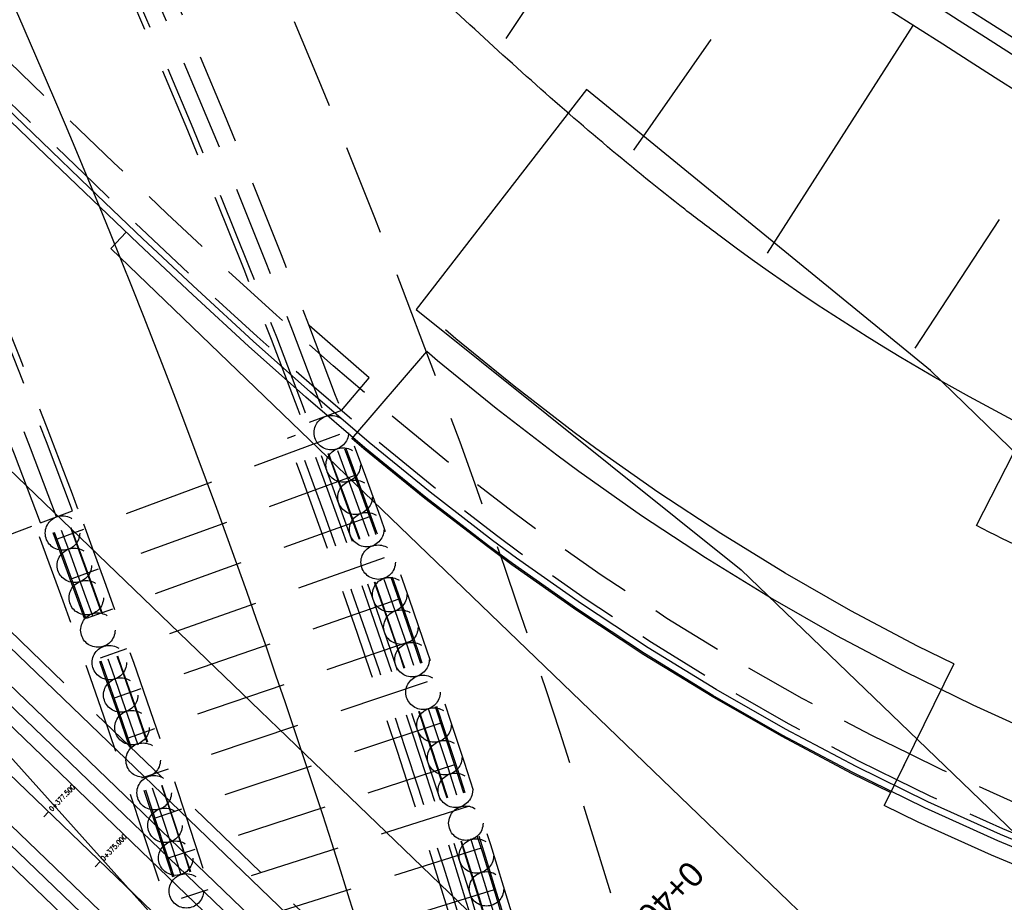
# Model space of a CAD drawing. Header units: metres. Extents: x 3458045 to 3462392, y 5482308 to 5484762.
# Tile 164 of 256: x 3459649 to 3459683, y 5483716 to 5483747. Entities that reach past the tile are written whole.
import ezdxf
from ezdxf.enums import TextEntityAlignment as Align

# ---------------------------------------------------------------- set-up
doc = ezdxf.new("R2010")
doc.units = ezdxf.units.M
for name, pattern in [('AUSGEZOGEN', [2, 1, 1]), ('VERDECKT', [9.525, 6.35, -3.175]), ('VERDECKT2', [4.7625, 3.175, -1.5875])]:
    doc.linetypes.add(name, pattern=pattern)
doc.layers.get('0').update_dxf_attribs({"linetype": 'CONTINUOUS'})
for name, color, linetype in [('-SP_AXIS', 7, 'CONTINUOUS'), ('SP_ACHSE_8901', 7, 'CONTINUOUS'), ('SP_ACHSE_8911', 7, 'CONTINUOUS'), ('SP_AXIS', 7, 'CONTINUOUS'), ('SP_BAUGRUBE-VERBAU', 210, 'AUSGEZOGEN'), ('SP_BW5xx-BrückenB44', 7, 'CONTINUOUS'), ('SP_BW5xx-StwRheinuferstraße', 7, 'CONTINUOUS'), ('SP_BW5xx-SÜRheinuferstraße', 7, 'CONTINUOUS'), ('SP_StadtbahnFluchtweg', 1, 'CONTINUOUS'), ('SP_Tunnelwand_L7+8', 2, 'VERDECKT2'), ('SP_Vb_Planung', 10, 'CONTINUOUS'), ('SP_VERM', 1, 'CONTINUOUS'), ('T__AXIS', 3, 'CONTINUOUS')]:
    doc.layers.add(name, color=color, linetype=linetype)
doc.styles.add('K_ISOCP', font='k_isocp.shx')
doc.styles.add('SIMPLEX8', font='simplexd.shx', dxfattribs={"width": 0.8})
doc.linetypes.add('EISENBAHN', pattern='A,0.15,[130,ltypeshp.shx,S=0.25,R=0,X=0,Y=0],0.15', length=0.3)

# ---------------------------------------------------------------- blocks, each defined once
blk = doc.blocks.new('kmr_li')
at = {"color": 1, "linetype": 'Continuous'}
blk.add_line((0, 0), (0, 3.5714), dxfattribs=at)
at = {"color": 1}
for p, q in [((0, 0), (-0.3062, 0.9075)), ((-0.3062, 0.9075), (0, 0.5188)), ((0, 0), (0.3062, 0.9075)), ((0.3062, 0.9075), (0, 0.5188))]:
    blk.add_line(p, q, dxfattribs=at)
at = {"color": 1, "linetype": 'Continuous', "style": 'K_ISOCP'}
blk.add_attdef('STATION', text='', height=1, rotation=270.00006, dxfattribs=at).set_placement((0, 4.404), align=Align.MIDDLE_RIGHT)
blk.add_attdef('PARAOL', text='', height=1, rotation=270.00006, dxfattribs=at).set_placement((0.5, 1), align=Align.BOTTOM_RIGHT)
blk.add_attdef('PARAUL', text='', height=1, rotation=270.00006, dxfattribs=at).set_placement((-0.5, 1), align=Align.TOP_RIGHT)
blk = doc.blocks.new('kmr_i')
at = {"color": 1, "linetype": 'Continuous'}
blk.add_line((0, 0), (0, 1.416438), dxfattribs=at)
at = {"color": 1, "linetype": 'Continuous', "style": 'SIMPLEX8', "width": 0.8}
blk.add_attdef('STATION', text='', height=1, rotation=270.00005842, dxfattribs=at).set_placement((0, -0.50985), align=Align.MIDDLE_LEFT)

msp = doc.modelspace()

# ---------------------------------------------------------------- linework, layer by layer
at = {"layer": '-SP_AXIS'}
msp.add_lwpolyline([(3459674.2769, 5483543.8961, 0.0856948), (3459667.4585, 5483688.3544), (3459667.1204, 5483689.8663), (3459666.7767, 5483691.3769), (3459666.4271, 5483692.8861), (3459666.0715, 5483694.3939), (3459665.7097, 5483695.9003), (3459665.3416, 5483697.4051), (3459664.9669, 5483698.9083), (3459664.5856, 5483700.4098), (3459664.1974, 5483701.9096), (3459663.8022, 5483703.4075), (3459663.4014, 5483704.9036), (3459662.9901, 5483706.3976), (3459662.4741, 5483708.2387, 0.0548671), (3459637.7573, 5483769.0505)], format="xyb", dxfattribs=at)
at = {"layer": 'SP_ACHSE_8901'}
msp.add_lwpolyline([(3459478.4179, 5483881.5975), (3459663.5917, 5483703.287, -0.0763528), (3459773.4733, 5483559.3038, -0.0026415)], format="xyb", dxfattribs=at)
at = {"layer": 'SP_ACHSE_8911'}
msp.add_lwpolyline([(3459777.2173, 5483559.7474, 0.0769413), (3459666.0197, 5483705.8087), (3459480.8452, 5483884.1198, 0.0146052)], format="xyb", dxfattribs=at)
at = {"layer": 'SP_AXIS'}
for points in [[(3459777.2173, 5483559.7474, 0.0769413), (3459666.0197, 5483705.8087), (3459480.8452, 5483884.1198, 0.0146052)], [(3459478.4179, 5483881.5975), (3459663.5917, 5483703.287, -0.0763528), (3459773.4733, 5483559.3038, -0.0026415)], [(3459769.2766, 5483584.2553, -0.0008234), (3459761.9942, 5483596.2792, -0.0002745), (3459754.7382, 5483608.319, 0.0005709), (3459751.2476, 5483614.1058, 0.0017127), (3459747.7306, 5483619.8765, 0.0028544), (3459744.1611, 5483625.6149, 0.0039962), (3459740.5133, 5483631.3038, 0.0047547), (3459737.0195, 5483636.5476, 0.0377955), (3459708.7845, 5483671.9589, 0.0047547), (3459704.4503, 5483676.5326, 0.0039962), (3459699.7165, 5483681.3556, 0.0028544), (3459694.917, 5483686.1133, 0.0017127), (3459690.0743, 5483690.827, 0.0005709), (3459685.2101, 5483695.5185), (3459504.9574, 5483869.1071, 0.0004357)]]:
    msp.add_lwpolyline(points, format="xyb", dxfattribs=at)
at = {"layer": 'SP_BAUGRUBE-VERBAU'}
msp.add_lwpolyline([(3459341.468, 5484052.8071), (3459347.0418, 5484045.415, 0.0305905), (3459387.6199, 5483997.9406, 0.0033195), (3459392.6972, 5483992.7587, 0.0036712), (3459399.4886, 5483986.0199, 0.0028553), (3459406.3495, 5483979.3877, 0.0020395), (3459413.2575, 5483972.8395, 0.0012237), (3459420.1906, 5483966.353, 0.0004079), (3459427.1272, 5483959.9055, -0.0003675), (3459434.8098, 5483952.7653, -0.0011024), (3459442.4557, 5483945.6172, -0.0018373), (3459450.0438, 5483938.4392, -0.0025722), (3459457.5525, 5483931.2097, -0.002454), (3459463.2084, 5483925.6523, -0.014563), (3459493.0041, 5483894.304), (3459664.6047, 5483702.8955, -0.0455504)], format="xyb", dxfattribs=at)
at = {"layer": 'SP_BW5xx-BrückenB44', "color": 96, "linetype": 'AUSGEZOGEN'}
for points in [[(3459699.1574, 5483729.8311, 0.3083193), (3459696.401, 5483738.0056, -0.0251997), (3459638.8545, 5483776.7996, -0.0307952), (3459611.7288, 5483798.6072, -0.0651832), (3459598.9977, 5483813.1329, -0.0010155), (3459598.8774, 5483813.3465, 0.0804592), (3459594.3811, 5483818.806, 0.0473664), (3459591.9879, 5483820.8275, 0.0176032), (3459591.1898, 5483821.4082, 0.0176032)], [(3459698.6759, 5483729.9659, 0.3073351), (3459696.12, 5483737.5913, -0.0251875), (3459638.56, 5483776.3955, -0.0307851), (3459611.3954, 5483798.2346, -0.0652306), (3459598.5718, 5483812.8704, -0.001074), (3459598.4434, 5483813.0982, 0.0806273), (3459594.0369, 5483818.4429, 0.047882), (3459591.6909, 5483820.4249, 0.017869), (3459590.91, 5483820.9938, 0.017869)], [(3459702.5278, 5483728.8877, 0.3132504), (3459698.3508, 5483740.917, -0.0264617), (3459638.3259, 5483781.5811, -0.0950915), (3459637.065, 5483782.9821), (3459633.442, 5483788.9821), (3459629.0285, 5483796.0395), (3459624.5208, 5483803.0122), (3459618.7325, 5483811.7243)], [(3459696.9028, 5483727.9193), (3459697.7247, 5483730.278, 0.3030608), (3459695.5553, 5483736.764, -0.0251621), (3459637.9712, 5483775.5871, -0.0160271), (3459623.4392, 5483786.5817, -0.0160271)], [(3459701.5648, 5483729.1572, 0.3121036), (3459697.7964, 5483740.0836, -0.0264455), (3459637.722, 5483780.784)]]:
    msp.add_lwpolyline(points, format="xyb", dxfattribs=at)
at = {"layer": 'SP_BW5xx-BrückenB44', "color": 96}
for points in [[(3459692.3904, 5483728.8078, -0.0739231), (3459673.0358, 5483739.2307, -0.0049605), (3459671.8027, 5483740.1713, -0.0094645), (3459669.1092, 5483742.3541, -0.0073612), (3459666.455, 5483744.6572, -0.005258), (3459663.8271, 5483747.0564, -0.0031548), (3459661.2078, 5483749.5297, -0.0010516), (3459658.5775, 5483752.0557), (3459625.3166, 5483784.0869, 0.0012739), (3459623.1155, 5483786.1994, 0.0038217), (3459620.8508, 5483788.3291, 0.0063696), (3459618.5035, 5483790.448, 0.0061131), (3459616.7615, 5483791.942, 0.0208499), (3459611.1219, 5483796.2701, 0.0061131), (3459609.228, 5483797.5663, 0.0063696), (3459606.5722, 5483799.2868, 0.0038217), (3459603.9292, 5483800.9235, 0.0012739), (3459601.3153, 5483802.5054, -0.0012739), (3459598.7472, 5483804.0597, -0.0038217), (3459596.2406, 5483805.6118, -0.0063696), (3459593.8111, 5483807.1856, -0.0061131), (3459592.1328, 5483808.3344, -0.0063985), (3459590.5827, 5483809.4543, -0.0063985)], [(3459701.8056, 5483729.0898, 0.3124056), (3459697.9352, 5483740.2918, -0.0252622), (3459640.4737, 5483779.0227, -0.0032924), (3459637.4762, 5483781.1718, -0.0032924)], [(3459659.9511, 5483618.5214, -0.0077448), (3459661.3188, 5483621.8129, -0.0051343), (3459662.3019, 5483624.0164, -0.011674), (3459664.8947, 5483629.3345, -0.0103411), (3459667.7117, 5483634.5199, -0.0090081), (3459670.7199, 5483639.5801, -0.0076752), (3459673.8875, 5483644.525, -0.0063424), (3459677.1844, 5483649.3673, -0.0936983), (3459745.6588, 5483716.2907, -0.0004892), (3459746.0835, 5483716.5727, -0.0037356), (3459749.8484, 5483719.0244, -0.0034005)]]:
    msp.add_lwpolyline(points, format="xyb", dxfattribs=at)
msp.add_lwpolyline([(3459687.9429, 5483716.0885), (3459687.9001, 5483716.1031), (3459685.2903, 5483717.0891), (3459682.713, 5483718.157), (3459680.1707, 5483719.3059), (3459677.6661, 5483720.5346), (3459675.2015, 5483721.8419), (3459672.7795, 5483723.2264), (3459670.4025, 5483724.6869), (3459668.0728, 5483726.2217), (3459665.802, 5483727.8231), (3459664.9634, 5483728.442), (3459662.7763, 5483730.1278), (3459660.6528, 5483731.8602), (3459658.5958, 5483733.6209), (3459656.5983, 5483735.3997), (3459654.6531, 5483737.1873), (3459652.7527, 5483738.9749), (3459650.8899, 5483740.7541), (3459649.2287, 5483742.3522), (3459615.9707, 5483774.3806)], dxfattribs=at)
at = {"layer": 'SP_BW5xx-BrückenB44', "color": 96, "linetype": 'VERDECKT', "ltscale": 0.4, "flags": 128}
for points in [[(3459679.6369, 5483721.1829), (3459678.3253, 5483721.8263), (3459675.9012, 5483723.1121), (3459673.519, 5483724.4739), (3459671.1811, 5483725.9103), (3459668.8897, 5483727.42), (3459666.6504, 5483728.999), (3459665.8366, 5483729.5996), (3459663.6774, 5483731.264), (3459661.5827, 5483732.9729), (3459659.5495, 5483734.7132), (3459657.5711, 5483736.4751), (3459655.6404, 5483738.2493), (3459653.7502, 5483740.0273), (3459651.8933, 5483741.8009), (3459650.2339, 5483743.3971), (3459618.9572, 5483773.5175)], [(3459679.1965, 5483720.2851), (3459677.8706, 5483720.9355), (3459675.4186, 5483722.2361), (3459673.009, 5483723.6136), (3459670.6441, 5483725.0666), (3459668.3264, 5483726.5936), (3459666.0653, 5483728.188), (3459665.2344, 5483728.8012), (3459663.0559, 5483730.4804), (3459660.9414, 5483732.2055), (3459658.8918, 5483733.9599), (3459656.9002, 5483735.7335), (3459654.9595, 5483737.5169), (3459653.0623, 5483739.3015), (3459651.2013, 5483741.079), (3459649.5406, 5483742.6765), (3459618.2635, 5483772.7972)], [(3459679.6369, 5483721.1829), (3459679.1965, 5483720.2851)], [(3459687.9566, 5483717.6318), (3459685.8242, 5483718.4374), (3459683.2892, 5483719.4878), (3459680.7888, 5483720.6178), (3459679.6369, 5483721.1829)], [(3459687.6264, 5483716.6876), (3459685.456, 5483717.5075), (3459682.8918, 5483718.57), (3459680.3625, 5483719.713), (3459679.1965, 5483720.2851)]]:
    msp.add_lwpolyline(points, dxfattribs=at)
at = {"layer": 'SP_BW5xx-BrückenB44', "color": 96, "linetype": 'AUSGEZOGEN'}
for points in [[(3459688.019, 5483716.3108), (3459687.9797, 5483716.3243), (3459685.3768, 5483717.3076), (3459682.8064, 5483718.3727), (3459680.2709, 5483719.5185), (3459677.7729, 5483720.744), (3459675.3149, 5483722.0478), (3459672.8994, 5483723.4286), (3459670.5287, 5483724.8852), (3459668.2052, 5483726.4159), (3459665.9395, 5483728.0136), (3459665.1049, 5483728.6296), (3459662.9223, 5483730.312), (3459660.8035, 5483732.0405), (3459658.7504, 5483733.7979), (3459656.756, 5483735.574), (3459654.8131, 5483737.3594), (3459652.9144, 5483739.1454), (3459651.0525, 5483740.9238), (3459649.3916, 5483742.5215), (3459618.1144, 5483772.6424)], [(3459665.5771, 5483746.1232), (3459670.0824, 5483752.9023)], [(3459674.683, 5483738.6478), (3459679.7668, 5483746.5825)], [(3459670.0307, 5483742.236), (3459672.7221, 5483746.0936)], [(3459679.8333, 5483735.326), (3459682.7728, 5483739.8197)]]:
    msp.add_lwpolyline(points, dxfattribs=at)
at = {"layer": 'SP_BW5xx-BrückenB44', "color": 40}
msp.add_lwpolyline([(3459727.3223, 5483657.2027), (3459734.6895, 5483661.7593), (3459726.7799, 5483674.5042), (3459718.9094, 5483687.2732), (3459710.2263, 5483699.9582), (3459701.4903, 5483712.1543), (3459691.4426, 5483723.8012), (3459680.3652, 5483734.5497), (3459668.375, 5483744.3516), (3459662.4435, 5483736.6838), (3459673.7676, 5483727.6016), (3459684.261, 5483717.5004), (3459694.001, 5483706.5986), (3459703.0788, 5483694.6146), (3459711.2625, 5483682.5436), (3459719.236, 5483669.775), (3459727.3223, 5483657.2027)], close=True, dxfattribs=at)
at = {"layer": 'SP_BW5xx-BrückenB44', "color": 96, "ltscale": 0.3}
for points in [[(3459681.1784, 5483724.3251), (3459679.9164, 5483724.9442), (3459677.5902, 5483726.1781), (3459675.3041, 5483727.485), (3459673.0604, 5483728.8635), (3459670.8615, 5483730.3122), (3459668.6983, 5483731.8376), (3459667.9444, 5483732.394), (3459665.8524, 5483734.0066), (3459663.8272, 5483735.6588), (3459663.4592, 5483735.9737)], [(3459687.308, 5483720.5493), (3459686.7447, 5483720.7621), (3459684.2827, 5483721.7822), (3459681.8543, 5483722.8797), (3459679.4618, 5483724.0534), (3459677.1076, 5483725.3021), (3459674.7941, 5483726.6247), (3459672.5235, 5483728.0197), (3459670.2982, 5483729.4858), (3459668.1132, 5483731.0266), (3459667.3422, 5483731.5956), (3459665.231, 5483733.223), (3459663.1859, 5483734.8914), (3459662.809, 5483735.214)], [(3459678.9763, 5483719.8362), (3459677.6433, 5483720.4901), (3459675.1774, 5483721.7981), (3459672.754, 5483723.1834), (3459670.3756, 5483724.6447), (3459668.0447, 5483726.1804), (3459665.7727, 5483727.7825), (3459664.9333, 5483728.402), (3459662.7452, 5483730.0886), (3459660.6207, 5483731.8218), (3459660.2079, 5483732.1752)]]:
    msp.add_lwpolyline(points, dxfattribs=at)
at = {"layer": 'SP_BW5xx-BrückenB44', "color": 96, "ltscale": 0.3, "flags": 128}
for points in [[(3459681.9729, 5483729.1422), (3459684.0204, 5483733.1495)], [(3459681.1784, 5483724.3251), (3459678.7561, 5483719.3873)], [(3459690.0229, 5483714.7552), (3459687.273, 5483715.7521), (3459685.0878, 5483716.5776), (3459682.4944, 5483717.6522), (3459679.9363, 5483718.8083), (3459678.7561, 5483719.3873)]]:
    msp.add_lwpolyline(points, dxfattribs=at)
msp.add_lwpolyline([(3459689.1564, 5483725.9108, -0.025077), (3459681.9708, 5483729.1433)], format="xyb", dxfattribs=at)
at = {"layer": 'SP_BW5xx-StwRheinuferstraße', "color": 96}
msp.add_lwpolyline([(3459686.1473, 5483705.7225), (3459651.7929, 5483738.8068)], dxfattribs=at)
at = {"layer": 'SP_BW5xx-StwRheinuferstraße', "color": 96, "linetype": 'VERDECKT', "lineweight": 13, "ltscale": 2, "flags": 128}
msp.add_lwpolyline([(3459659.221, 5483618.8164, -0.007735), (3459660.5963, 5483622.1263, -0.0051343), (3459661.586, 5483624.3446, -0.011674), (3459664.1951, 5483629.6961, -0.0103411), (3459667.0277, 5483634.9101, -0.0090081), (3459670.0504, 5483639.9946, -0.0076752), (3459673.231, 5483644.9599, -0.0063424), (3459676.5391, 5483649.8187, -0.0936983), (3459745.2226, 5483716.9464, -0.0004892), (3459745.6485, 5483717.2292, -0.0047607), (3459750.4658, 5483720.3522, -0.0034005), (3459755.316, 5483723.3852, -0.0020403), (3459760.1827, 5483726.3553, -0.0006801), (3459765.0492, 5483729.2892), (3459765.2952, 5483729.4372)], format="xyb", dxfattribs=at)
at = {"layer": 'SP_BW5xx-SÜRheinuferstraße', "color": 96, "linetype": 'VERDECKT2'}
for p, q in [((3459660.807, 5483734.295), (3459658.7082, 5483736.1154)), ((3459659.8316, 5483733.1554), (3459660.807, 5483734.295)), ((3459659.8316, 5483733.1554), (3459658.7075, 5483732.7355)), ((3459659.7696, 5483732.3187), (3459649.9245, 5483728.6685)), ((3459657.9501, 5483732.191), (3459658.2308, 5483732.2966)), ((3459660.2959, 5483730.8882), (3459650.4326, 5483727.2873)), ((3459649.3399, 5483729.2357), (3459650.464, 5483729.6557)), ((3459660.815, 5483729.4551), (3459650.9339, 5483725.9035)), ((3459646.0661, 5483728.0126), (3459649.3399, 5483729.2357)), ((3459661.327, 5483728.0194), (3459651.4282, 5483724.5173)), ((3459661.8318, 5483726.5811), (3459651.9156, 5483723.1286)), ((3459662.3294, 5483725.1404), (3459652.3961, 5483721.7375)), ((3459662.8198, 5483723.6972), (3459652.8696, 5483720.344)), ((3459663.3029, 5483722.2515), (3459653.3361, 5483718.9481)), ((3459663.7789, 5483720.8035), (3459653.7956, 5483717.55)), ((3459664.2475, 5483719.3531), (3459654.2482, 5483716.1495)), ((3459664.7089, 5483717.9004), (3459654.6937, 5483714.7468)), ((3459665.1631, 5483716.4453), (3459655.1322, 5483713.3419))]:
    msp.add_line(p, q, dxfattribs=at)
for points in [[(3459684.918, 5483631.2218, 0.0340566), (3459676.1686, 5483689.5826, 0.0056643), (3459674.1154, 5483698.4335, 0.0065321), (3459671.8389, 5483707.2633, 0.0036749), (3459670.5784, 5483711.7658, 0.0197576), (3459662.9094, 5483734.9164, 0.0344244), (3459645.279, 5483773.5398, 0.0020038), (3459644.0662, 5483775.7542, 0.0061011), (3459639.8927, 5483783.0847, 0.0051625), (3459635.5731, 5483790.2892, 0.0042238), (3459631.1363, 5483797.3837, 0.0032852), (3459626.6112, 5483804.3834, 0.0023466), (3459622.0256, 5483811.3045, 0.0006441), (3459619.9172, 5483814.4457)], [(3459650.6514, 5483729.7257, 0.0004636), (3459650.4592, 5483730.2387, 0.0344244), (3459633.5884, 5483767.198, 0.0020038), (3459632.4269, 5483769.3185, 0.0061011), (3459628.4158, 5483776.3637, 0.0051625), (3459624.2374, 5483783.3326, 0.0042238), (3459619.9198, 5483790.2366, 0.0032852), (3459615.4896, 5483797.0896, 0.0023466), (3459610.9729, 5483803.9066, 0.0014079), (3459606.3955, 5483810.7038, 0.0001243), (3459605.1752, 5483812.5041, 0.0001243)], [(3459681.4297, 5483630.9355, 0.034059), (3459672.7506, 5483688.8293, 0.0056643), (3459670.7151, 5483697.604, 0.0065321), (3459668.4614, 5483706.3453, 0.0036749), (3459667.215, 5483710.7976, 0.0197576), (3459659.633, 5483733.6854, 0.0344244), (3459642.2025, 5483771.8709, 0.0020038), (3459641.0032, 5483774.0606, 0.0061011), (3459636.8724, 5483781.316, 0.0051625), (3459632.59, 5483788.4585, 0.0042238), (3459628.1846, 5483795.5029, 0.0032852), (3459623.6844, 5483802.464, 0.0023466), (3459619.117, 5483809.3577, 0.0006438), (3459617.0144, 5483812.4902)], [(3459650.464, 5483729.6557, 0.0348886), (3459633.4126, 5483767.1026, 0.0020038), (3459632.2519, 5483769.2217, 0.0061011), (3459628.2432, 5483776.2626, 0.0051625), (3459624.067, 5483783.228, 0.0042238), (3459619.7511, 5483790.1292, 0.0032852), (3459615.3223, 5483796.9799, 0.0023466), (3459610.8067, 5483803.7953, 0.0014079), (3459606.2299, 5483810.5917, 0.0001243), (3459605.0096, 5483812.3919, 0.0000502)], [(3459680.7911, 5483631.3848, 0.0337681), (3459672.1646, 5483688.7002, 0.0056643), (3459670.1322, 5483697.4618, 0.0065321), (3459667.8824, 5483706.1879, 0.0036749), (3459666.6384, 5483710.6316, 0.0197576), (3459659.0714, 5483733.4744, 0.0344244), (3459641.6751, 5483771.5848, 0.0020038), (3459640.4781, 5483773.7702, 0.0061011), (3459636.3547, 5483781.0128, 0.0051625), (3459632.0786, 5483788.1447, 0.0042238), (3459627.6786, 5483795.1805, 0.0032852), (3459623.1827, 5483802.1349, 0.0023466), (3459618.6183, 5483809.0239, 0.0006438), (3459616.5168, 5483812.155)], [(3459649.902, 5483729.4457, 0.0348886), (3459632.8852, 5483766.8165, 0.0020038), (3459631.7268, 5483768.9314, 0.0061011), (3459627.7255, 5483775.9594, 0.0051625), (3459623.5556, 5483782.9142, 0.0042238), (3459619.2451, 5483789.8067, 0.0032852), (3459614.8206, 5483796.6508, 0.0023466), (3459610.3081, 5483803.4616, 0.0014079), (3459605.7332, 5483810.2551, 0.0001243), (3459604.5129, 5483812.0552, 0.0000502)], [(3459680.2337, 5483630.8374, 0.0340598), (3459671.5787, 5483688.5711, 0.0056643), (3459669.5493, 5483697.3196, 0.0065321), (3459667.3034, 5483706.0305, 0.0036749), (3459666.0619, 5483710.4656, 0.0197576), (3459658.5097, 5483733.2634, 0.0344244), (3459641.1477, 5483771.2987, 0.0020038), (3459639.9531, 5483773.4799, 0.0061011), (3459635.8369, 5483780.7096, 0.0051625), (3459631.5672, 5483787.8309, 0.0042238), (3459627.1726, 5483794.8581, 0.0032852), (3459622.681, 5483801.8059, 0.0023466), (3459618.1197, 5483808.6902, 0.0006438), (3459616.0192, 5483811.8198)], [(3459649.3399, 5483729.2357, 0.0348886), (3459632.3578, 5483766.5304, 0.0020038), (3459631.2017, 5483768.6411, 0.0061011), (3459627.2077, 5483775.6562, 0.0051625), (3459623.0442, 5483782.6004, 0.0042238), (3459618.7391, 5483789.4843, 0.0032852), (3459614.3189, 5483796.3218, 0.0023466), (3459609.8095, 5483803.1279, 0.0014079), (3459605.2365, 5483809.9186, 0.0001243), (3459604.0163, 5483811.7186, 0.0001243)], [(3459680.0344, 5483630.821, 0.0340599), (3459671.3834, 5483688.5281, 0.0056643), (3459669.355, 5483697.2722, 0.0065321), (3459667.1104, 5483705.9781, 0.0036749), (3459665.8697, 5483710.4103, 0.0197576), (3459658.3225, 5483733.193, 0.0344244), (3459640.9719, 5483771.2033, 0.0020038), (3459639.778, 5483773.3831, 0.0061011), (3459635.6643, 5483780.6085, 0.0051625), (3459631.3968, 5483787.7263, 0.0042238), (3459627.0039, 5483794.7506, 0.0032852), (3459622.5138, 5483801.6962, 0.0023466), (3459617.9535, 5483808.579, 0.0006438), (3459615.8533, 5483811.708)], [(3459680.4423, 5483631.3562, 0.0337681), (3459671.8228, 5483688.6249, 0.0056643), (3459669.7922, 5483697.3789, 0.0065321), (3459667.5447, 5483706.0961, 0.0036749), (3459666.3021, 5483710.5348, 0.0192938), (3459658.9417, 5483732.823, 0.0192938)], [(3459680.4622, 5483631.3578, 0.0337681), (3459671.8424, 5483688.6292, 0.0056643), (3459669.8116, 5483697.3836, 0.0065321), (3459667.564, 5483706.1014, 0.0036749), (3459666.3213, 5483710.5403, 0.0192938), (3459658.9604, 5483732.83, 0.0192938)], [(3459681.0403, 5483631.4053, 0.0337681), (3459672.4088, 5483688.754, 0.0056643), (3459670.3751, 5483697.5211, 0.0065321), (3459668.1237, 5483706.2535, 0.0036749), (3459666.8787, 5483710.7007, 0.0192938), (3459659.5038, 5483733.0329, 0.0192938)], [(3459681.0901, 5483631.4094, 0.0337681), (3459672.4576, 5483688.7648, 0.0056643), (3459670.4237, 5483697.5329, 0.0065321), (3459668.1719, 5483706.2666, 0.0036749), (3459666.9267, 5483710.7146, 0.0192938), (3459659.5506, 5483733.0504, 0.0192938)], [(3459679.2961, 5483631.2621, 0.0337681), (3459670.6998, 5483688.3774, 0.0056643), (3459668.675, 5483697.1063, 0.0065321), (3459666.4349, 5483705.7945, 0.0036749), (3459665.197, 5483710.2166, 0.0190917), (3459657.9501, 5483732.191, 0.0190917)], [(3459679.5951, 5483631.2867, 0.0337681), (3459670.9928, 5483688.442, 0.0056643), (3459668.9664, 5483697.1774, 0.0065321), (3459666.7244, 5483705.8732, 0.0036749), (3459665.4853, 5483710.2996, 0.0190925), (3459658.2308, 5483732.2966, 0.0190925)], [(3459670.8246, 5483630.567, 0.0337681), (3459662.3989, 5483686.5482, 0.0056643), (3459660.4171, 5483695.0919, 0.0065321), (3459658.2325, 5483703.565, 0.0036749), (3459657.0287, 5483707.8651, 0.0192938), (3459649.902, 5483729.4457, 0.0192938)], [(3459671.1535, 5483630.594, 0.0337681), (3459662.7212, 5483686.6192, 0.0056643), (3459660.7377, 5483695.1701, 0.0065321), (3459658.551, 5483703.6516, 0.0036749), (3459657.3459, 5483707.9564, 0.0192938), (3459650.2111, 5483729.5612, 0.0192938)], [(3459671.1734, 5483630.5956, 0.0337681), (3459662.7407, 5483686.6235, 0.0056643), (3459660.7571, 5483695.1749, 0.0065321), (3459658.5703, 5483703.6568, 0.0036749), (3459657.3651, 5483707.9619, 0.0192938), (3459650.2298, 5483729.5682, 0.0192938)], [(3459671.6625, 5483630.1341, 0.0340657), (3459663.1802, 5483686.7204, 0.0056643), (3459661.1943, 5483695.2815, 0.0065321), (3459659.0045, 5483703.7749, 0.0036749), (3459657.7975, 5483708.0864, 0.0192938), (3459650.6514, 5483729.7257, 0.0192938)], [(3459670.0679, 5483630.0032, 0.0340669), (3459661.6177, 5483686.3761, 0.0056643), (3459659.6399, 5483694.9023, 0.0065321), (3459657.4605, 5483703.3552, 0.0036749), (3459656.26, 5483707.6438, 0.0192938), (3459649.1526, 5483729.1657)], [(3459670.5256, 5483630.5424, 0.0337681), (3459662.106, 5483686.4837, 0.0056643), (3459660.1256, 5483695.0208, 0.0065321), (3459657.943, 5483703.4863, 0.0036749), (3459656.7404, 5483707.7821, 0.0192938), (3459649.6209, 5483729.3407, 0.0192938)], [(3459670.5754, 5483630.5465, 0.0337681), (3459662.1548, 5483686.4944, 0.0056643), (3459660.1742, 5483695.0327, 0.0065321), (3459657.9913, 5483703.4995, 0.0036749), (3459656.7885, 5483707.7959, 0.0192938), (3459649.6678, 5483729.3582, 0.0192938)]]:
    msp.add_lwpolyline(points, format="xyb", dxfattribs=at)
at = {"layer": 'SP_BW5xx-SÜRheinuferstraße', "color": 96}
msp.add_lwpolyline([(3459651.7929, 5483738.8068), (3459652.3347, 5483739.3741)], dxfattribs=at)
at = {"layer": 'SP_BW5xx-SÜRheinuferstraße', "color": 96, "ltscale": 0.3}
msp.add_lwpolyline([(3459660.1995, 5483732.1655), (3459662.809, 5483735.214)], dxfattribs=at)
at = {"layer": 'SP_BW5xx-SÜRheinuferstraße', "color": 96, "linetype": 'VERDECKT2'}
for centre in [(3459659.4801, 5483732.3836), (3459659.8956, 5483731.2578), (3459660.3067, 5483730.1304), (3459650.1114, 5483728.8834), (3459660.7134, 5483729.0014), (3459661.1156, 5483727.8709), (3459650.5268, 5483727.7576), (3459661.5134, 5483726.7387), (3459650.9376, 5483726.6301), (3459651.3438, 5483725.501), (3459661.9066, 5483725.605), (3459651.7454, 5483724.3702), (3459662.2955, 5483724.4697), (3459662.6798, 5483723.3329), (3459652.1424, 5483723.2377), (3459652.5347, 5483722.1037), (3459663.0597, 5483722.1946), (3459652.9225, 5483720.9681), (3459663.435, 5483721.0548), (3459663.8059, 5483719.9136), (3459653.3056, 5483719.8309), (3459653.6841, 5483718.6921), (3459664.1723, 5483718.7709), (3459654.058, 5483717.5518), (3459664.5342, 5483717.6267), (3459664.8915, 5483716.4812), (3459654.4272, 5483716.41)]:
    msp.add_circle(centre, 0.6, dxfattribs=at)
at = {"layer": 'SP_StadtbahnFluchtweg'}
msp.add_lwpolyline([(3459770.9868, 5483573.8591, 0.0705157), (3459667.0255, 5483706.8532), (3459481.8509, 5483885.1643, 0.0146052), (3459449.208, 5483914.8096, 0.0024244), (3459443.1423, 5483919.951, 0.0025682), (3459435.0409, 5483926.6787, 0.0018344), (3459426.8839, 5483933.332, 0.0011007), (3459418.6913, 5483939.9347, 0.0003669), (3459410.4827, 5483946.5107, -0.0004089), (3459403.1219, 5483952.4081, -0.0012268), (3459395.7842, 5483958.3265, -0.0020447), (3459388.489, 5483964.2898, -0.0028626), (3459381.2564, 5483970.3214, -0.0036805), (3459374.107, 5483976.444, -0.0033791), (3459368.6904, 5483981.2179, -0.0305085), (3459325.9228, 5484024.4096), (3459319.8219, 5484031.3731)], format="xyb", dxfattribs=at)
at = {"layer": 'SP_Tunnelwand_L7+8'}
msp.add_lwpolyline([(3459773.8543, 5483437.9507, -0.0048267), (3459774.0272, 5483438.9405, -0.0102194), (3459774.5464, 5483441.4524, -0.0072994), (3459775.1587, 5483443.9673, -0.0043796), (3459775.8353, 5483446.4883, -0.0014599), (3459776.5472, 5483449.0221), (3459786.6178, 5483484.6011, 0.0010135), (3459787.6513, 5483488.2711, 0.0030406), (3459788.6592, 5483491.9652, 0.0050678), (3459789.6109, 5483495.6897, 0.0070949), (3459790.475, 5483499.4509, 0.0091222), (3459791.2196, 5483503.2528, 0.0111495), (3459791.8118, 5483507.0966, 0.0096243), (3459792.134, 5483509.9866, 0.0966281), (3459789.3676, 5483537.2118, 0.005752), (3459788.8587, 5483538.8251, 0.0123927), (3459787.5017, 5483542.6324, 0.0104385), (3459785.9782, 5483546.3594, 0.0084844), (3459784.3208, 5483550.013, 0.0065303), (3459782.5607, 5483553.6022, 0.0045764), (3459780.7281, 5483557.1386, 0.0026224), (3459778.8515, 5483560.6355, 0.0769413), (3459667.3099, 5483707.1486), (3459482.1353, 5483885.4597, 0.0146052)], format="xyb", dxfattribs=at)
at = {"layer": 'SP_Vb_Planung', "linetype": 'AUSGEZOGEN', "lineweight": 13, "ltscale": 13}
for points in [[(3459777.6566, 5483559.9861, 0.0769413), (3459666.3666, 5483706.1689), (3459481.192, 5483884.48, 0.0146052)], [(3459776.7779, 5483559.5086, 0.0769413), (3459665.6729, 5483705.4486), (3459480.4984, 5483883.7597, 0.0146052)], [(3459478.7647, 5483881.9576), (3459663.9385, 5483703.6472, -0.0763528), (3459773.9123, 5483559.5433, -0.0026415)], [(3459478.0711, 5483881.2373), (3459663.2449, 5483702.9268, -0.0763528), (3459773.0344, 5483559.0643, -0.0026415)]]:
    msp.add_lwpolyline(points, format="xyb", dxfattribs=at)
at = {"layer": 'SP_Vb_Planung', "linetype": 'EISENBAHN', "lineweight": 13, "ltscale": 13}
for points in [[(3459777.2173, 5483559.7474, 0.0769413), (3459666.0197, 5483705.8087), (3459480.8452, 5483884.1198, 0.0146052)], [(3459478.4179, 5483881.5975), (3459663.5917, 5483703.287, -0.0763528), (3459773.4733, 5483559.3038, -0.0026415)]]:
    msp.add_lwpolyline(points, format="xyb", dxfattribs=at)
at = {"layer": 'SP_VERM', "color": 3, "linetype": 'AUSGEZOGEN'}
for points in [[(3459761.2142, 5483736.2835, 0.0003859), (3459758.4868, 5483734.6333, 0.0020604), (3459753.5312, 5483731.6017, 0.003434), (3459748.5011, 5483728.4479, 0.0048076), (3459743.4164, 5483725.142, 0.0001835), (3459743.2379, 5483725.0233, 0.0917105), (3459670.9716, 5483654.9191, 0.005897), (3459667.6841, 5483650.1785, 0.0073719), (3459664.442, 5483645.2283, 0.0088469), (3459661.2907, 5483640.0584, 0.0103219), (3459658.2731, 5483634.6517, 0.011797), (3459655.4361, 5483628.9942, 0.0045035), (3459654.4858, 5483626.9322, 0.0132704), (3459651.9568, 5483620.8865, 0.0132704)], [(3459662.57, 5483627.7837, 0.0350458), (3459654.1477, 5483684.7299, 0.0056643), (3459652.2086, 5483693.0896, 0.0065321), (3459650.0791, 5483701.3489, 0.0036749), (3459648.9093, 5483705.5276, 0.0192938), (3459641.9871, 5483726.4887)]]:
    msp.add_lwpolyline(points, format="xyb", dxfattribs=at)
at = {"layer": 'T__AXIS'}
msp.add_lwpolyline([(3459775.7464, 5483558.7883, 0.0770008), (3459664.8059, 5483704.5483), (3459479.6324, 5483882.859, 0.0145947)], format="xyb", dxfattribs=at)

# ---------------------------------------------------------------- block references
at = {"layer": 'SP_AXIS', "color": 0}
ref = msp.add_blockref('kmr_li', (3459657.2317, 5483701.6383), dxfattribs=dict(at, xscale=3.500000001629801, yscale=3.500000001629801, zscale=3.500000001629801, rotation=316.0789195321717))
ref.add_attrib('STATION', '0+464.5050', dxfattribs={"layer": '0', "color": 1, "linetype": 'Continuous', "height": 0.875, "rotation": 226.07898, "style": 'K_ISOCP'}).set_placement((3459667.924, 5483712.7411), align=Align.MIDDLE_RIGHT)
ref.add_attrib('PARAOL', 'A=150.0000', dxfattribs={"layer": '0', "color": 1, "linetype": 'Continuous', "height": 0.875, "rotation": 226.07898, "style": 'K_ISOCP'}).set_placement((3459660.92, 5483702.9454), align=Align.BOTTOM_RIGHT)
ref.add_attrib('PARAUL', 'R=¢', dxfattribs={"layer": '0', "color": 1, "linetype": 'Continuous', "height": 0.875, "rotation": 226.07898, "style": 'K_ISOCP'}).set_placement((3459658.399, 5483705.3733), align=Align.TOP_RIGHT)
at = {"layer": 'T__AXIS', "xscale": 0.1750000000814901, "yscale": 0.1750000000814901, "zscale": 0.1750000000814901, "rotation": 136.0816559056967}
for p, values in [((3459649.6265, 5483719.1652), {'STATION': '0+377.500'}), ((3459651.4273, 5483717.4311), {'STATION': '0+375.000'})]:
    msp.add_blockref('kmr_i', p, dxfattribs=at).add_auto_attribs(values)

doc.saveas('drawing.dxf')
